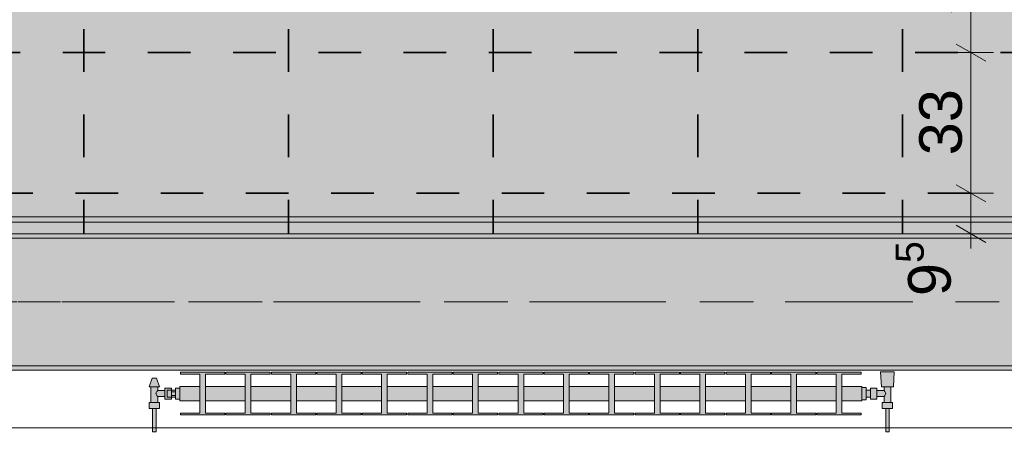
# Model space of a CAD drawing. Header units: metres. Extents: x -3.6 to 65.4, y -11 to 16.8.
# Tile 21 of 178: x 1.2 to 3.5, y 0.2 to 1.2. Entities that reach past the tile are written whole.
import ezdxf

# ---------------------------------------------------------------- set-up
doc = ezdxf.new("R2010")
doc.units = ezdxf.units.M
doc.header["$MEASUREMENT"] = 0
doc.linetypes.add('Achse', pattern=[0.2, 0.1, -0.05, 0, -0.05])
doc.linetypes.add('Strichlinie doppelt', pattern=[0.546806, 0.264583, -0.105833, 0.070556, -0.105833])
for name, color, linetype in [('154 - Bemaßung_ Beschriftung.Ausbau - Deckenspiegel', 7, 'Continuous'), ('451 - Universal.Achsen Raster', 7, 'Continuous'), ('604 - Struktur.Wand Aussen', 7, 'Continuous'), ('608 - Struktur.Träger', 7, 'Continuous'), ('801 - HKLSE.Heizung_ Klima_ Lüftung', 7, 'Continuous'), ('Neubau_651 - Abdeckung.Decke abgehängt_ bekleidet', 7, 'Continuous'), ('Neubau_653 - Abdeckung.TB Verkofferung', 7, 'Continuous')]:
    doc.layers.add(name, color=color, linetype=linetype)
doc.styles.add('ERSTELLTER_STIL_2', font='txt')
doc.dimstyles.new('ERSTELLTER_STIL__1', dxfattribs={"dimtxt": 0.1, "dimasz": 0.0532, "dimexe": 0.18, "dimexo": 0.0625, "dimgap": 0, "dimtad": 1, "dimtih": 1, "dimtoh": 1, "dimzin": 0, "dimdsep": 46, "dimtxsty": 'ERSTELLTER_STIL_2', "dimblk": 'ARROWHEAD_2', "dimblk1": 'ARROWHEAD_2', "dimblk2": 'ARROWHEAD_2', "dimcen": 0.09, "dimse1": 1, "dimse2": 1, "dimclrd": 7, "dimclre": 7, "dimclrt": 7, "dimazin": 0, "dimtfac": 1, "dimtdec": 4, "dimtmove": 0, "dimatfit": 3, "dimfxl": 1, "dimtolj": 1, "dimtzin": 0, "dimarcsym": 0})
doc.dimstyles.new('ERSTELLTER_STIL__3', dxfattribs={"dimtxt": 0.1, "dimasz": 0.0532, "dimexe": 0.18, "dimexo": 0.0625, "dimgap": 0, "dimtad": 1, "dimzin": 0, "dimdsep": 46, "dimtxsty": 'ERSTELLTER_STIL_2', "dimblk": 'ARROWHEAD_2', "dimblk1": 'ARROWHEAD_2', "dimblk2": 'ARROWHEAD_2', "dimcen": 0.09, "dimse1": 1, "dimse2": 1, "dimclrd": 7, "dimclre": 7, "dimclrt": 7, "dimazin": 0, "dimtfac": 1, "dimtdec": 4, "dimtmove": 0, "dimatfit": 3, "dimfxl": 1, "dimtolj": 1, "dimtzin": 0, "dimarcsym": 0})
pattern_1 = [(45, (0, 0), (-0.01767767, 0.01767767), [0, -0.025])]

# ---------------------------------------------------------------- blocks, each defined once
blk = doc.blocks.new('*D174')
at = {"layer": '154 - Bemaßung_ Beschriftung.Ausbau - Deckenspiegel', "color": 7, "linetype": 'Continuous', "lineweight": 5}
for p, q in [((0.855, -1.0513), (0.855, -0.9463)), ((1.335, -1.0513), (1.335, -0.9463)), ((0.8752, -0.9638), (0.8348, -1.0338)), ((1.3552, -0.9638), (1.3148, -1.0338)), ((0.855, -0.9988), (1.335, -0.9988))]:
    blk.add_line(p, q, dxfattribs=at)
at = {"layer": '154 - Bemaßung_ Beschriftung.Ausbau - Deckenspiegel', "color": 7, "lineweight": 5, "insert": (1.0191, -0.9788), "char_height": 0.1, "attachment_point": 7, "style": 'ERSTELLTER_STIL_2'}
blk.add_mtext('\\A1;{\\pql;\\fArial|b0|i0|c0|p38;48}', dxfattribs=at)
blk = doc.blocks.new('ARROWHEAD_2')
at = {"color": 0, "linetype": 'Continuous', "lineweight": 0}
for p, q in [((-0.378, -0.655), (0.378, 0.655)), ((0, 0), (-1, 0))]:
    blk.add_line(p, q, dxfattribs=at)
blk = doc.blocks.new('*D175')
at = {"layer": '154 - Bemaßung_ Beschriftung.Ausbau - Deckenspiegel', "color": 7, "linetype": 'Continuous', "lineweight": 5}
for p, q in [((1.335, -1.0513), (1.335, -0.9463)), ((1.815, -1.0513), (1.815, -0.9463)), ((1.3552, -0.9638), (1.3148, -1.0338)), ((1.8352, -0.9638), (1.7948, -1.0338)), ((1.335, -0.9988), (1.815, -0.9988))]:
    blk.add_line(p, q, dxfattribs=at)
at = {"layer": '154 - Bemaßung_ Beschriftung.Ausbau - Deckenspiegel', "color": 7, "lineweight": 5, "insert": (1.4991, -0.9788), "char_height": 0.1, "attachment_point": 7, "style": 'ERSTELLTER_STIL_2'}
blk.add_mtext('\\A1;{\\pql;\\fArial|b0|i0|c0|p38;48}', dxfattribs=at)
blk = doc.blocks.new('*D176')
at = {"layer": '154 - Bemaßung_ Beschriftung.Ausbau - Deckenspiegel', "color": 7, "linetype": 'Continuous', "lineweight": 5}
for p, q in [((1.815, -1.0513), (1.815, -0.9463)), ((2.295, -1.0513), (2.295, -0.9463)), ((1.8352, -0.9638), (1.7948, -1.0338)), ((2.3152, -0.9638), (2.2748, -1.0338)), ((1.815, -0.9988), (2.295, -0.9988))]:
    blk.add_line(p, q, dxfattribs=at)
at = {"layer": '154 - Bemaßung_ Beschriftung.Ausbau - Deckenspiegel', "color": 7, "lineweight": 5, "insert": (1.9791, -0.9788), "char_height": 0.1, "attachment_point": 7, "style": 'ERSTELLTER_STIL_2'}
blk.add_mtext('\\A1;{\\pql;\\fArial|b0|i0|c0|p38;48}', dxfattribs=at)
blk = doc.blocks.new('*D177')
at = {"layer": '154 - Bemaßung_ Beschriftung.Ausbau - Deckenspiegel', "color": 7, "linetype": 'Continuous', "lineweight": 5}
for p, q in [((2.295, -1.0513), (2.295, -0.9463)), ((2.775, -1.0513), (2.775, -0.9463)), ((2.3152, -0.9638), (2.2748, -1.0338)), ((2.7952, -0.9638), (2.7548, -1.0338)), ((2.295, -0.9988), (2.775, -0.9988))]:
    blk.add_line(p, q, dxfattribs=at)
at = {"layer": '154 - Bemaßung_ Beschriftung.Ausbau - Deckenspiegel', "color": 7, "lineweight": 5, "insert": (2.4591, -0.9788), "char_height": 0.1, "attachment_point": 7, "style": 'ERSTELLTER_STIL_2'}
blk.add_mtext('\\A1;{\\pql;\\fArial|b0|i0|c0|p38;48}', dxfattribs=at)
blk = doc.blocks.new('*D178')
at = {"layer": '154 - Bemaßung_ Beschriftung.Ausbau - Deckenspiegel', "color": 7, "linetype": 'Continuous', "lineweight": 5}
for p, q in [((2.775, -1.0513), (2.775, -0.9463)), ((3.255, -1.0513), (3.255, -0.9463)), ((2.7952, -0.9638), (2.7548, -1.0338)), ((3.2752, -0.9638), (3.2348, -1.0338)), ((2.775, -0.9988), (3.255, -0.9988))]:
    blk.add_line(p, q, dxfattribs=at)
at = {"layer": '154 - Bemaßung_ Beschriftung.Ausbau - Deckenspiegel', "color": 7, "lineweight": 5, "insert": (2.9391, -0.9788), "char_height": 0.1, "attachment_point": 7, "style": 'ERSTELLTER_STIL_2'}
blk.add_mtext('\\A1;{\\pql;\\fArial|b0|i0|c0|p38;48}', dxfattribs=at)
blk = doc.blocks.new('*D179')
at = {"layer": '154 - Bemaßung_ Beschriftung.Ausbau - Deckenspiegel', "color": 7, "linetype": 'Continuous', "lineweight": 5}
for p, q in [((3.255, -1.0513), (3.255, -0.9463)), ((3.735, -1.0513), (3.735, -0.9463)), ((3.2752, -0.9638), (3.2348, -1.0338)), ((3.7552, -0.9638), (3.7148, -1.0338)), ((3.255, -0.9988), (3.735, -0.9988))]:
    blk.add_line(p, q, dxfattribs=at)
at = {"layer": '154 - Bemaßung_ Beschriftung.Ausbau - Deckenspiegel', "color": 7, "lineweight": 5, "insert": (3.4191, -0.9788), "char_height": 0.1, "attachment_point": 7, "style": 'ERSTELLTER_STIL_2'}
blk.add_mtext('\\A1;{\\pql;\\fArial|b0|i0|c0|p38;48}', dxfattribs=at)
blk = doc.blocks.new('*D262')
at = {"layer": '154 - Bemaßung_ Beschriftung.Ausbau - Deckenspiegel', "color": 7, "linetype": 'Continuous', "lineweight": 5}
for p, q in [((3.381, 0.8252), (3.451, 0.7848)), ((3.416, 0.71), (3.416, 0.805)), ((3.381, 0.7302), (3.451, 0.6898)), ((3.4685, 0.71), (3.3635, 0.71)), ((3.416, 0.6758), (3.416, 0.71))]:
    blk.add_line(p, q, dxfattribs=at)
at = {"layer": '154 - Bemaßung_ Beschriftung.Ausbau - Deckenspiegel', "color": 7, "lineweight": 5, "insert": (3.3976, 0.5638), "char_height": 0.1, "attachment_point": 7, "rotation": 90, "style": 'ERSTELLTER_STIL_2'}
blk.add_mtext('\\A1;{\\pql;\\fArial|b0|i0|c0|p38;9\\fArial|b0|i0|c0|p38;\\A1{\\H.66x;\\S5^  ;}}', dxfattribs=at)
blk = doc.blocks.new('*D263')
at = {"layer": '154 - Bemaßung_ Beschriftung.Ausbau - Deckenspiegel', "color": 7, "linetype": 'Continuous', "lineweight": 5}
for p, q in [((3.381, 1.1552), (3.451, 1.1148)), ((3.4685, 1.135), (3.3635, 1.135)), ((3.416, 0.805), (3.416, 1.135)), ((3.381, 0.8252), (3.451, 0.7848)), ((3.4685, 0.805), (3.3635, 0.805)), ((3.416, 0.71), (3.416, 0.805))]:
    blk.add_line(p, q, dxfattribs=at)
at = {"layer": '154 - Bemaßung_ Beschriftung.Ausbau - Deckenspiegel', "color": 7, "lineweight": 5, "insert": (3.396, 0.8941), "char_height": 0.1, "attachment_point": 7, "rotation": 90, "style": 'ERSTELLTER_STIL_2'}
blk.add_mtext('\\A1;{\\pql;\\fArial|b0|i0|c0|p38;33}', dxfattribs=at)
blk = doc.blocks.new('*D264')
at = {"layer": '154 - Bemaßung_ Beschriftung.Ausbau - Deckenspiegel', "color": 7, "linetype": 'Continuous', "lineweight": 5}
for p, q in [((3.381, 1.4852), (3.451, 1.4448)), ((3.4685, 1.465), (3.3635, 1.465)), ((3.416, 1.135), (3.416, 1.465)), ((3.381, 1.1552), (3.451, 1.1148)), ((3.4685, 1.135), (3.3635, 1.135))]:
    blk.add_line(p, q, dxfattribs=at)
at = {"layer": '154 - Bemaßung_ Beschriftung.Ausbau - Deckenspiegel', "color": 7, "lineweight": 5, "insert": (3.396, 1.2241), "char_height": 0.1, "attachment_point": 7, "rotation": 90, "style": 'ERSTELLTER_STIL_2'}
blk.add_mtext('\\A1;{\\pql;\\fArial|b0|i0|c0|p38;33}', dxfattribs=at)
blk = doc.blocks.new('*D280')
at = {"layer": '154 - Bemaßung_ Beschriftung.Ausbau - Deckenspiegel', "color": 7, "linetype": 'Continuous', "lineweight": 5}
for p, q in [((-0.9656, 5.19), (-0.9656, 5.2242)), ((-0.9306, 5.1698), (-1.0006, 5.2102)), ((-0.9131, 5.19), (-1.0181, 5.19)), ((-0.9656, 0.71), (-0.9656, 5.19)), ((-1.0006, 0.7302), (-0.9306, 0.6898)), ((-0.9131, 0.71), (-1.0181, 0.71)), ((-0.9656, 0.6758), (-0.9656, 0.71))]:
    blk.add_line(p, q, dxfattribs=at)
at = {"layer": '154 - Bemaßung_ Beschriftung.Ausbau - Deckenspiegel', "color": 7, "lineweight": 5, "insert": (-0.9856, 2.817), "char_height": 0.1, "attachment_point": 7, "rotation": 90, "style": 'ERSTELLTER_STIL_2'}
blk.add_mtext('\\A1;{\\pql;\\fArial|b0|i0|c0|p38;4,48}', dxfattribs=at)

msp = doc.modelspace()

# ---------------------------------------------------------------- hatches: boundary and pattern name
at = {"layer": '608 - Struktur.Träger', "linetype": 'Continuous', "lineweight": 0, "true_color": 0x000000}
h = msp.add_hatch(dxfattribs=at)
h.set_pattern_fill('Beton__Stahlbeton_0001', color=18, style=0, pattern_type=2)
h.set_pattern_definition([(45, (0, 0), (-0.08485281, 0.08485281), []), (45, (-0.04243, 0.04243), (-0.08485281, 0.08485281), [0.09, -0.03])])
h.paths.add_polyline_path([(0.69, 0.7), (0.38, 0.7), (0.38, 0.4), (0.69, 0.4), (3.97, 0.4), (4.29, 0.4), (7.57, 0.4), (7.89, 0.4), (11.17, 0.4), (11.49, 0.4), (14.77, 0.4), (15.09, 0.4), (18.37, 0.4), (18.69, 0.4), (21.97, 0.4), (22.29, 0.4), (25.57, 0.4), (25.89, 0.4), (29.17, 0.4), (29.49, 0.4), (32.77, 0.4), (33.09, 0.4), (36.37, 0.4), (36.69, 0.4), (39.97, 0.4), (40.29, 0.4), (43.57, 0.4), (43.89, 0.4), (47.17, 0.4), (47.49, 0.4), (50.77, 0.4), (51.09, 0.4), (54.37, 0.4), (54.69, 0.4), (57.97, 0.4), (58.29, 0.4), (61.57, 0.4), (61.88, 0.4), (61.88, 0.7), (61.57, 0.7), (58.29, 0.7), (57.97, 0.7), (54.69, 0.7), (54.37, 0.7), (51.09, 0.7), (50.77, 0.7), (47.49, 0.7), (47.17, 0.7), (43.89, 0.7), (43.57, 0.7), (40.29, 0.7), (39.9, 0.7), (36.69, 0.7), (36.37, 0.7), (33.09, 0.7), (32.77, 0.7), (29.49, 0.7), (29.17, 0.7), (25.89, 0.7), (25.57, 0.7), (22.29, 0.7), (21.97, 0.7), (18.69, 0.7), (18.37, 0.7), (15.09, 0.7), (14.77, 0.7), (11.49, 0.7), (11.17, 0.7), (7.89, 0.7), (7.57, 0.7), (4.29, 0.7), (3.97, 0.7)])
h = msp.add_hatch(dxfattribs=at)
h.set_pattern_fill('Gips_0001', color=18, style=0, pattern_type=2)
h.set_pattern_definition(pattern_1)
h.paths.add_polyline_path([(0.69, 0.71), (0.69, 0.7), (3.97, 0.7), (3.97, 0.71)])
h = msp.add_hatch(dxfattribs=at)
h.set_pattern_fill('Gips_0001', color=18, style=0, pattern_type=2)
h.set_pattern_definition(pattern_1)
h.paths.add_polyline_path([(0.69, 0.4), (0.69, 0.39), (3.97, 0.39), (3.97, 0.4)])
at = {"layer": '801 - HKLSE.Heizung_ Klima_ Lüftung', "linetype": 'Continuous', "lineweight": 0, "true_color": 0x3a3a3a}
for points in [[(1.56, 0.348), (1.55, 0.348), (1.55, 0.343), (1.54, 0.343), (1.54, 0.348), (1.525, 0.348), (1.525, 0.342), (1.508, 0.342), (1.508, 0.351), (1.512, 0.351), (1.505, 0.371), (1.495, 0.371), (1.488, 0.351), (1.492, 0.351), (1.492, 0.314), (1.488, 0.314), (1.488, 0.3), (1.496, 0.3), (1.496, 0.245), (1.504, 0.245), (1.504, 0.3), (1.512, 0.3), (1.512, 0.314), (1.508, 0.314), (1.508, 0.328), (1.525, 0.328), (1.525, 0.322), (1.54, 0.322), (1.54, 0.327), (1.55, 0.327), (1.55, 0.322), (1.56, 0.322)], [(3.16, 0.3183), (3.16, 0.3517), (3.1133, 0.3517), (3.1133, 0.3808), (3.1587, 0.3808), (3.1587, 0.385), (3.0547, 0.385), (3.0547, 0.3808), (3.1, 0.3808), (3.1, 0.3517), (3.0067, 0.3517), (3.0067, 0.3808), (3.052, 0.3808), (3.052, 0.385), (2.948, 0.385), (2.948, 0.3808), (2.9933, 0.3808), (2.9933, 0.3517), (2.9, 0.3517), (2.9, 0.3808), (2.9453, 0.3808), (2.9453, 0.385), (2.8413, 0.385), (2.8413, 0.3808), (2.8867, 0.3808), (2.8867, 0.3517), (2.7933, 0.3517), (2.7933, 0.3808), (2.8387, 0.3808), (2.8387, 0.385), (2.7347, 0.385), (2.7347, 0.3808), (2.78, 0.3808), (2.78, 0.3517), (2.6867, 0.3517), (2.6867, 0.3808), (2.732, 0.3808), (2.732, 0.385), (2.628, 0.385), (2.628, 0.3808), (2.6733, 0.3808), (2.6733, 0.3517), (2.58, 0.3517), (2.58, 0.3808), (2.6253, 0.3808), (2.6253, 0.385), (2.5213, 0.385), (2.5213, 0.3808), (2.5667, 0.3808), (2.5667, 0.3517), (2.4733, 0.3517), (2.4733, 0.3808), (2.5187, 0.3808), (2.5187, 0.385), (2.4147, 0.385), (2.4147, 0.3808), (2.46, 0.3808), (2.46, 0.3517), (2.3667, 0.3517), (2.3667, 0.3808), (2.412, 0.3808), (2.412, 0.385), (2.308, 0.385), (2.308, 0.3808), (2.3533, 0.3808), (2.3533, 0.3517), (2.26, 0.3517), (2.26, 0.3808), (2.3053, 0.3808), (2.3053, 0.385), (2.2013, 0.385), (2.2013, 0.3808), (2.2467, 0.3808), (2.2467, 0.3517), (2.1533, 0.3517), (2.1533, 0.3808), (2.1987, 0.3808), (2.1987, 0.385), (2.0947, 0.385), (2.0947, 0.3808), (2.14, 0.3808), (2.14, 0.3517), (2.0467, 0.3517), (2.0467, 0.3808), (2.092, 0.3808), (2.092, 0.385), (1.988, 0.385), (1.988, 0.3808), (2.0333, 0.3808), (2.0333, 0.3517), (1.94, 0.3517), (1.94, 0.3808), (1.9853, 0.3808), (1.9853, 0.385), (1.8813, 0.385), (1.8813, 0.3808), (1.9267, 0.3808), (1.9267, 0.3517), (1.8333, 0.3517), (1.8333, 0.3808), (1.8787, 0.3808), (1.8787, 0.385), (1.7747, 0.385), (1.7747, 0.3808), (1.82, 0.3808), (1.82, 0.3517), (1.7267, 0.3517), (1.7267, 0.3808), (1.772, 0.3808), (1.772, 0.385), (1.668, 0.385), (1.668, 0.3808), (1.7133, 0.3808), (1.7133, 0.3517), (1.62, 0.3517), (1.62, 0.3808), (1.6653, 0.3808), (1.6653, 0.385), (1.5613, 0.385), (1.5613, 0.3808), (1.6067, 0.3808), (1.6067, 0.3517), (1.56, 0.3517), (1.56, 0.3183), (1.6067, 0.3183), (1.6067, 0.2892), (1.5613, 0.2892), (1.5613, 0.285), (1.6653, 0.285), (1.6653, 0.2892), (1.62, 0.2892), (1.62, 0.3183), (1.7133, 0.3183), (1.7133, 0.2892), (1.668, 0.2892), (1.668, 0.285), (1.772, 0.285), (1.772, 0.2892), (1.7267, 0.2892), (1.7267, 0.3183), (1.82, 0.3183), (1.82, 0.2892), (1.7747, 0.2892), (1.7747, 0.285), (1.8787, 0.285), (1.8787, 0.2892), (1.8333, 0.2892), (1.8333, 0.3183), (1.9267, 0.3183), (1.9267, 0.2892), (1.8813, 0.2892), (1.8813, 0.285), (1.9853, 0.285), (1.9853, 0.2892), (1.94, 0.2892), (1.94, 0.3183), (2.0333, 0.3183), (2.0333, 0.2892), (1.988, 0.2892), (1.988, 0.285), (2.092, 0.285), (2.092, 0.2892), (2.0467, 0.2892), (2.0467, 0.3183), (2.14, 0.3183), (2.14, 0.2892), (2.0947, 0.2892), (2.0947, 0.285), (2.1987, 0.285), (2.1987, 0.2892), (2.1533, 0.2892), (2.1533, 0.3183), (2.2467, 0.3183), (2.2467, 0.2892), (2.2013, 0.2892), (2.2013, 0.285), (2.3053, 0.285), (2.3053, 0.2892), (2.26, 0.2892), (2.26, 0.3183), (2.3533, 0.3183), (2.3533, 0.2892), (2.308, 0.2892), (2.308, 0.285), (2.412, 0.285), (2.412, 0.2892), (2.3667, 0.2892), (2.3667, 0.3183), (2.46, 0.3183), (2.46, 0.2892), (2.4147, 0.2892), (2.4147, 0.285), (2.5187, 0.285), (2.5187, 0.2892), (2.4733, 0.2892), (2.4733, 0.3183), (2.5667, 0.3183), (2.5667, 0.2892), (2.5213, 0.2892), (2.5213, 0.285), (2.6253, 0.285), (2.6253, 0.2892), (2.58, 0.2892), (2.58, 0.3183), (2.6733, 0.3183), (2.6733, 0.2892), (2.628, 0.2892), (2.628, 0.285), (2.732, 0.285), (2.732, 0.2892), (2.6867, 0.2892), (2.6867, 0.3183), (2.78, 0.3183), (2.78, 0.2892), (2.7347, 0.2892), (2.7347, 0.285), (2.8387, 0.285), (2.8387, 0.2892), (2.7933, 0.2892), (2.7933, 0.3183), (2.8867, 0.3183), (2.8867, 0.2892), (2.8413, 0.2892), (2.8413, 0.285), (2.9453, 0.285), (2.9453, 0.2892), (2.9, 0.2892), (2.9, 0.3183), (2.9933, 0.3183), (2.9933, 0.2892), (2.948, 0.2892), (2.948, 0.285), (3.052, 0.285), (3.052, 0.2892), (3.0067, 0.2892), (3.0067, 0.3183), (3.1, 0.3183), (3.1, 0.2892), (3.0547, 0.2892), (3.0547, 0.285), (3.1587, 0.285), (3.1587, 0.2892), (3.1133, 0.2892), (3.1133, 0.3183)], [(3.16, 0.3497), (3.16, 0.3203), (3.17, 0.3203), (3.17, 0.327), (3.18, 0.327), (3.18, 0.322), (3.195, 0.322), (3.195, 0.328), (3.212, 0.328), (3.212, 0.314), (3.208, 0.314), (3.208, 0.3), (3.216, 0.3), (3.216, 0.245), (3.224, 0.245), (3.224, 0.3), (3.232, 0.3), (3.232, 0.314), (3.228, 0.314), (3.228, 0.351), (3.234, 0.351), (3.236, 0.386), (3.204, 0.386), (3.206, 0.351), (3.212, 0.351), (3.212, 0.342), (3.195, 0.342), (3.195, 0.348), (3.18, 0.348), (3.18, 0.343), (3.17, 0.343), (3.17, 0.3497)]]:
    msp.add_hatch(color=250, dxfattribs=at).paths.add_polyline_path(points)
at = {"layer": 'Neubau_651 - Abdeckung.Decke abgehängt_ bekleidet', "linetype": 'Continuous', "lineweight": 13, "true_color": 0xffbfbf}
h = msp.add_hatch(dxfattribs=at)
h.set_pattern_fill('sechseckig_0001', color=254, style=0, pattern_type=2)
h.set_pattern_definition([(90, (0, 0), (-0.1299038, 0), [0.075, -0.15]), (90, (-0.06495, 0.1125), (-0.1299038, 0), [0.075, -0.15]), (150, (5e-18, 0.075), (0.0649519, 0.1125), [0.075, -0.15]), (150, (-0.1299, 0.075), (0.0649519, 0.1125), [0.075, -0.15]), (210, (0, 0), (-0.0649519, 0.1125), [0.075, -0.15]), (210, (-0.1299, 8e-18), (-0.0649519, 0.1125), [0.075, -0.15])])
h.paths.add_polyline_path([(0.285, 5.19), (0.285, 1.01), (0.715, 1.01), (0.715, 0.71), (7.665, 0.71), (7.665, 5.19)])
h.paths.add_polyline_path([(0.775, 4.55), (7.175, 4.55), (7.175, 1.25), (0.775, 1.25)], flags=0)
at = {"layer": 'Neubau_653 - Abdeckung.TB Verkofferung', "linetype": 'Continuous', "lineweight": 0, "true_color": 0x000000}
h = msp.add_hatch(dxfattribs=at)
h.set_pattern_fill('Gips_0001', color=18, style=0, pattern_type=2)
h.set_pattern_definition(pattern_1)
h.paths.add_polyline_path([(0.715, 0.737), (7.555, 0.737), (7.555, 0.7495), (0.715, 0.7495)])

# ---------------------------------------------------------------- linework, layer by layer
at = {"layer": '451 - Universal.Achsen Raster', "color": 160, "linetype": 'Strichlinie doppelt', "lineweight": 9, "true_color": 0x3232ff}
msp.add_line((64.935, 0.55), (-3.175, 0.55), dxfattribs=at)
at = {"layer": '604 - Struktur.Wand Aussen', "color": 7, "linetype": 'Continuous', "lineweight": 13}
msp.add_line((3.52, 0.255), (1.12, 0.255), dxfattribs=at)
at = {"layer": '608 - Struktur.Träger', "color": 7, "linetype": 'Continuous', "lineweight": 13}
for p, q in [((0.38, 0.71), (61.88, 0.71)), ((3.97, 0.7), (0.69, 0.7)), ((0.38, 0.39), (61.88, 0.39))]:
    msp.add_line(p, q, dxfattribs=at)
at = {"layer": '608 - Struktur.Träger', "color": 7, "linetype": 'Continuous', "lineweight": 5}
for p, q in [((3.97, 0.71), (0.69, 0.71)), ((3.97, 0.39), (0.69, 0.39))]:
    msp.add_line(p, q, dxfattribs=at)
at = {"layer": '608 - Struktur.Träger', "color": 7, "linetype": 'Achse', "lineweight": 9}
msp.add_line((0.38, 0.55), (61.88, 0.55), dxfattribs=at)
at = {"layer": '608 - Struktur.Träger', "color": 7, "linetype": 'Continuous', "lineweight": 13, "flags": 128}
msp.add_lwpolyline([(32.77, 0.4), (29.49, 0.4), (29.17, 0.4), (25.89, 0.4), (25.57, 0.4), (22.29, 0.4), (21.97, 0.4), (18.69, 0.4), (18.37, 0.4), (15.09, 0.4), (14.77, 0.4), (11.49, 0.4), (11.17, 0.4), (7.89, 0.4), (7.57, 0.4), (4.29, 0.4), (3.97, 0.4), (0.69, 0.4), (0.38, 0.4)], dxfattribs=at)
at = {"layer": '801 - HKLSE.Heizung_ Klima_ Lüftung', "color": 7, "linetype": 'Continuous', "lineweight": 5, "true_color": 0xebebeb}
for p, q in [((1.488, 0.351), (1.495, 0.371)), ((1.4965, 0.371), (1.495, 0.371)), ((1.5, 0.371), (1.4965, 0.371)), ((1.5035, 0.371), (1.5, 0.371)), ((1.505, 0.371), (1.5035, 0.371)), ((1.512, 0.351), (1.505, 0.371)), ((1.6653, 0.385), (1.5613, 0.385)), ((1.6653, 0.385), (1.5613, 0.385)), ((1.5613, 0.385), (1.5613, 0.3808)), ((1.5613, 0.3808), (1.6067, 0.3808)), ((1.6067, 0.3808), (1.6067, 0.2892)), ((1.62, 0.2892), (1.62, 0.3808)), ((1.62, 0.3808), (1.6653, 0.3808)), ((1.6653, 0.3808), (1.6653, 0.385)), ((1.6653, 0.3808), (1.6653, 0.385)), ((1.772, 0.385), (1.668, 0.385)), ((1.668, 0.385), (1.668, 0.3808)), ((1.772, 0.385), (1.668, 0.385)), ((1.668, 0.385), (1.668, 0.3808)), ((1.668, 0.3808), (1.7133, 0.3808)), ((1.7133, 0.3808), (1.7133, 0.2892)), ((1.7267, 0.2892), (1.7267, 0.3808)), ((1.7267, 0.3808), (1.772, 0.3808)), ((1.772, 0.3808), (1.772, 0.385)), ((1.772, 0.3808), (1.772, 0.385)), ((1.8787, 0.385), (1.7747, 0.385)), ((1.8787, 0.385), (1.7747, 0.385)), ((1.7747, 0.385), (1.7747, 0.3808)), ((1.7747, 0.3808), (1.82, 0.3808)), ((1.82, 0.3808), (1.82, 0.2892)), ((1.8333, 0.2892), (1.8333, 0.3808)), ((1.8333, 0.3808), (1.8787, 0.3808)), ((1.8787, 0.3808), (1.8787, 0.385)), ((1.8787, 0.3808), (1.8787, 0.385)), ((1.9853, 0.385), (1.8813, 0.385)), ((1.8813, 0.385), (1.8813, 0.3808)), ((1.9853, 0.385), (1.8813, 0.385)), ((1.8813, 0.385), (1.8813, 0.3808)), ((1.8813, 0.3808), (1.9267, 0.3808)), ((1.9267, 0.3808), (1.9267, 0.2892)), ((1.94, 0.2892), (1.94, 0.3808)), ((1.94, 0.3808), (1.9853, 0.3808)), ((1.9853, 0.3808), (1.9853, 0.385)), ((2.092, 0.385), (1.988, 0.385)), ((2.092, 0.385), (1.988, 0.385)), ((1.988, 0.385), (1.988, 0.3808)), ((1.988, 0.3808), (2.0333, 0.3808)), ((2.0333, 0.3808), (2.0333, 0.2892)), ((2.0467, 0.2892), (2.0467, 0.3808)), ((2.0467, 0.3808), (2.092, 0.3808)), ((2.092, 0.3808), (2.092, 0.385)), ((2.1987, 0.385), (2.0947, 0.385)), ((2.1987, 0.385), (2.0947, 0.385)), ((2.0947, 0.385), (2.0947, 0.3808)), ((2.0947, 0.3808), (2.14, 0.3808)), ((2.14, 0.3808), (2.14, 0.2892)), ((2.1533, 0.2892), (2.1533, 0.3808)), ((2.1533, 0.3808), (2.1987, 0.3808)), ((2.1987, 0.3808), (2.1987, 0.385)), ((2.1987, 0.3808), (2.1987, 0.385)), ((2.3053, 0.385), (2.2013, 0.385)), ((2.2013, 0.385), (2.2013, 0.3808)), ((2.3053, 0.385), (2.2013, 0.385)), ((2.2013, 0.385), (2.2013, 0.3808)), ((2.2013, 0.3808), (2.2467, 0.3808)), ((2.2467, 0.3808), (2.2467, 0.2892)), ((2.26, 0.2892), (2.26, 0.3808)), ((2.26, 0.3808), (2.3053, 0.3808)), ((2.3053, 0.3808), (2.3053, 0.385)), ((2.412, 0.385), (2.308, 0.385)), ((2.308, 0.385), (2.308, 0.3808)), ((2.412, 0.385), (2.308, 0.385)), ((2.308, 0.385), (2.308, 0.3808)), ((2.308, 0.3808), (2.3533, 0.3808)), ((2.3533, 0.3808), (2.3533, 0.2892)), ((2.3667, 0.2892), (2.3667, 0.3808)), ((2.3667, 0.3808), (2.412, 0.3808)), ((2.412, 0.3808), (2.412, 0.385)), ((2.5187, 0.385), (2.4147, 0.385)), ((2.5187, 0.385), (2.4147, 0.385)), ((2.4147, 0.385), (2.4147, 0.3808)), ((2.4147, 0.3808), (2.46, 0.3808)), ((2.46, 0.3808), (2.46, 0.2892)), ((2.4733, 0.2892), (2.4733, 0.3808)), ((2.4733, 0.3808), (2.5187, 0.3808)), ((2.5187, 0.3808), (2.5187, 0.385)), ((2.5187, 0.3808), (2.5187, 0.385)), ((2.6253, 0.385), (2.5213, 0.385)), ((2.6253, 0.385), (2.5213, 0.385)), ((2.5213, 0.385), (2.5213, 0.3808)), ((2.5213, 0.3808), (2.5667, 0.3808)), ((2.5667, 0.3808), (2.5667, 0.2892)), ((2.58, 0.2892), (2.58, 0.3808)), ((2.58, 0.3808), (2.6253, 0.3808)), ((2.6253, 0.3808), (2.6253, 0.385)), ((2.732, 0.385), (2.628, 0.385)), ((2.628, 0.385), (2.628, 0.3808)), ((2.732, 0.385), (2.628, 0.385)), ((2.628, 0.385), (2.628, 0.3808)), ((2.628, 0.3808), (2.6733, 0.3808)), ((2.6733, 0.3808), (2.6733, 0.2892)), ((2.6867, 0.2892), (2.6867, 0.3808)), ((2.6867, 0.3808), (2.732, 0.3808)), ((2.732, 0.3808), (2.732, 0.385)), ((2.732, 0.3808), (2.732, 0.385)), ((2.8387, 0.385), (2.7347, 0.385)), ((2.8387, 0.385), (2.7347, 0.385)), ((2.7347, 0.385), (2.7347, 0.3808)), ((2.7347, 0.3808), (2.78, 0.3808)), ((2.78, 0.3808), (2.78, 0.2892)), ((2.7933, 0.2892), (2.7933, 0.3808)), ((2.7933, 0.3808), (2.8387, 0.3808)), ((2.8387, 0.3808), (2.8387, 0.385)), ((2.9453, 0.385), (2.8413, 0.385)), ((2.8413, 0.385), (2.8413, 0.3808)), ((2.9453, 0.385), (2.8413, 0.385)), ((2.8413, 0.385), (2.8413, 0.3808)), ((2.8413, 0.3808), (2.8867, 0.3808)), ((2.8867, 0.3808), (2.8867, 0.2892)), ((2.9, 0.2892), (2.9, 0.3808)), ((2.9, 0.3808), (2.9453, 0.3808)), ((2.9453, 0.3808), (2.9453, 0.385)), ((3.052, 0.385), (2.948, 0.385)), ((2.948, 0.385), (2.948, 0.3808)), ((3.052, 0.385), (2.948, 0.385)), ((2.948, 0.385), (2.948, 0.3808)), ((2.948, 0.3808), (2.9933, 0.3808)), ((2.9933, 0.3808), (2.9933, 0.2892)), ((3.0067, 0.2892), (3.0067, 0.3808)), ((3.0067, 0.3808), (3.052, 0.3808)), ((3.052, 0.3808), (3.052, 0.385)), ((3.052, 0.3808), (3.052, 0.385)), ((3.1587, 0.385), (3.0547, 0.385)), ((3.1587, 0.385), (3.0547, 0.385)), ((3.0547, 0.385), (3.0547, 0.3808)), ((3.0547, 0.3808), (3.1, 0.3808)), ((3.1, 0.3808), (3.1, 0.2892)), ((3.1133, 0.2892), (3.1133, 0.3808)), ((3.1133, 0.3808), (3.1587, 0.3808)), ((3.1587, 0.3808), (3.1587, 0.385)), ((3.1587, 0.3808), (3.1587, 0.385)), ((3.2087, 0.386), (3.204, 0.386)), ((3.204, 0.386), (3.2087, 0.386)), ((3.206, 0.351), (3.204, 0.386)), ((3.2087, 0.386), (3.22, 0.386)), ((3.22, 0.386), (3.2087, 0.386)), ((3.22, 0.386), (3.2313, 0.386)), ((3.2313, 0.386), (3.22, 0.386)), ((3.2313, 0.386), (3.236, 0.386)), ((3.236, 0.386), (3.2313, 0.386)), ((3.234, 0.351), (3.236, 0.386)), ((1.4915, 0.351), (1.488, 0.351)), ((1.5, 0.351), (1.4915, 0.351)), ((1.492, 0.314), (1.492, 0.351)), ((1.5085, 0.351), (1.5, 0.351)), ((1.508, 0.342), (1.508, 0.351)), ((1.512, 0.351), (1.5085, 0.351)), ((1.525, 0.3415), (1.525, 0.348)), ((1.525, 0.348), (1.54, 0.348)), ((1.54, 0.3415), (1.54, 0.348)), ((1.54, 0.348), (1.54, 0.343)), ((1.56, 0.348), (1.55, 0.348)), ((1.56, 0.348), (1.55, 0.348)), ((1.55, 0.335), (1.55, 0.348)), ((1.56, 0.348), (1.55, 0.348)), ((1.56, 0.348), (1.55, 0.348)), ((1.56, 0.3468), (1.56, 0.3517)), ((1.6067, 0.3517), (1.56, 0.3517)), ((1.56, 0.335), (1.56, 0.3468)), ((1.7133, 0.3517), (1.62, 0.3517)), ((1.82, 0.3517), (1.7267, 0.3517)), ((1.9267, 0.3517), (1.8333, 0.3517)), ((2.0333, 0.3517), (1.94, 0.3517)), ((2.14, 0.3517), (2.0467, 0.3517)), ((2.2467, 0.3517), (2.1533, 0.3517)), ((2.3533, 0.3517), (2.26, 0.3517)), ((2.46, 0.3517), (2.3667, 0.3517)), ((2.5667, 0.3517), (2.4733, 0.3517)), ((2.6733, 0.3517), (2.58, 0.3517)), ((2.78, 0.3517), (2.6867, 0.3517)), ((2.8867, 0.3517), (2.7933, 0.3517)), ((2.9933, 0.3517), (2.9, 0.3517)), ((3.1, 0.3517), (3.0067, 0.3517)), ((3.16, 0.3517), (3.1133, 0.3517)), ((3.16, 0.3468), (3.16, 0.3517)), ((3.17, 0.3497), (3.16, 0.3497)), ((3.17, 0.3497), (3.16, 0.3497)), ((3.17, 0.3497), (3.16, 0.3497)), ((3.17, 0.3497), (3.16, 0.3497)), ((3.16, 0.335), (3.16, 0.3468)), ((3.17, 0.335), (3.17, 0.3497)), ((3.17, 0.335), (3.17, 0.3497)), ((3.18, 0.3415), (3.18, 0.348)), ((3.195, 0.348), (3.18, 0.348)), ((3.195, 0.3415), (3.195, 0.348)), ((3.206, 0.351), (3.2101, 0.351)), ((3.2101, 0.351), (3.22, 0.351)), ((3.212, 0.342), (3.212, 0.351)), ((3.22, 0.351), (3.2299, 0.351)), ((3.228, 0.314), (3.228, 0.351)), ((3.2299, 0.351), (3.234, 0.351)), ((1.5039, 0.335), (1.5053, 0.3379)), ((1.5053, 0.3321), (1.5039, 0.335)), ((1.5058, 0.3389), (1.5063, 0.3399)), ((1.5063, 0.3301), (1.5058, 0.3311)), ((1.5063, 0.3399), (1.508, 0.342)), ((1.508, 0.328), (1.5063, 0.3301)), ((1.508, 0.342), (1.525, 0.342)), ((1.508, 0.314), (1.508, 0.328)), ((1.508, 0.328), (1.525, 0.328)), ((1.525, 0.3285), (1.525, 0.3415)), ((1.525, 0.322), (1.525, 0.3285)), ((1.53, 0.3407), (1.53, 0.343)), ((1.54, 0.343), (1.53, 0.343)), ((1.53, 0.335), (1.53, 0.3407)), ((1.53, 0.3293), (1.53, 0.335)), ((1.53, 0.327), (1.53, 0.3293)), ((1.54, 0.327), (1.53, 0.327)), ((1.54, 0.3407), (1.54, 0.343)), ((1.54, 0.3407), (1.54, 0.343)), ((1.54, 0.343), (1.55, 0.343)), ((1.54, 0.3393), (1.54, 0.3415)), ((1.54, 0.335), (1.54, 0.3407)), ((1.54, 0.3393), (1.54, 0.3407)), ((1.54, 0.335), (1.54, 0.3393)), ((1.55, 0.3393), (1.54, 0.3393)), ((1.54, 0.3307), (1.54, 0.335)), ((1.54, 0.3293), (1.54, 0.335)), ((1.55, 0.3307), (1.54, 0.3307)), ((1.54, 0.3285), (1.54, 0.3307)), ((1.54, 0.3293), (1.54, 0.3307)), ((1.54, 0.327), (1.54, 0.3293)), ((1.54, 0.327), (1.54, 0.3293)), ((1.54, 0.322), (1.54, 0.3285)), ((1.54, 0.327), (1.54, 0.322)), ((1.54, 0.327), (1.55, 0.327)), ((1.55, 0.322), (1.55, 0.335)), ((1.56, 0.3232), (1.56, 0.335)), ((3.16, 0.3232), (3.16, 0.335)), ((3.17, 0.3407), (3.17, 0.343)), ((3.18, 0.343), (3.17, 0.343)), ((3.17, 0.335), (3.17, 0.3407)), ((3.17, 0.3203), (3.17, 0.335)), ((3.17, 0.3203), (3.17, 0.335)), ((3.17, 0.3293), (3.17, 0.335)), ((3.17, 0.327), (3.17, 0.3293)), ((3.18, 0.327), (3.17, 0.327)), ((3.18, 0.3285), (3.18, 0.3415)), ((3.18, 0.322), (3.18, 0.3285)), ((3.212, 0.342), (3.195, 0.342)), ((3.195, 0.3285), (3.195, 0.3415)), ((3.195, 0.322), (3.195, 0.3285)), ((3.212, 0.328), (3.195, 0.328)), ((3.2137, 0.3399), (3.212, 0.342)), ((3.212, 0.328), (3.2137, 0.3301)), ((3.212, 0.314), (3.212, 0.328)), ((3.2142, 0.3389), (3.2137, 0.3399)), ((3.2137, 0.3301), (3.2142, 0.3311)), ((3.2161, 0.335), (3.2147, 0.3379)), ((3.2147, 0.3321), (3.2161, 0.335)), ((1.494, 0.314), (1.488, 0.314)), ((1.488, 0.3), (1.488, 0.314)), ((1.506, 0.314), (1.494, 0.314)), ((1.512, 0.314), (1.506, 0.314)), ((1.512, 0.3), (1.512, 0.314)), ((1.525, 0.322), (1.54, 0.322)), ((1.56, 0.322), (1.55, 0.322)), ((1.56, 0.3183), (1.56, 0.3232)), ((1.6067, 0.3183), (1.56, 0.3183)), ((1.7133, 0.3183), (1.62, 0.3183)), ((1.82, 0.3183), (1.7267, 0.3183)), ((1.9267, 0.3183), (1.8333, 0.3183)), ((2.0333, 0.3183), (1.94, 0.3183)), ((2.14, 0.3183), (2.0467, 0.3183)), ((2.2467, 0.3183), (2.1533, 0.3183)), ((2.3533, 0.3183), (2.26, 0.3183)), ((2.46, 0.3183), (2.3667, 0.3183)), ((2.5667, 0.3183), (2.4733, 0.3183)), ((2.6733, 0.3183), (2.58, 0.3183)), ((2.78, 0.3183), (2.6867, 0.3183)), ((2.8867, 0.3183), (2.7933, 0.3183)), ((2.9933, 0.3183), (2.9, 0.3183)), ((3.1, 0.3183), (3.0067, 0.3183)), ((3.16, 0.3183), (3.1133, 0.3183)), ((3.16, 0.3183), (3.16, 0.3232)), ((3.17, 0.3203), (3.16, 0.3203)), ((3.17, 0.3203), (3.16, 0.3203)), ((3.195, 0.322), (3.18, 0.322)), ((3.208, 0.314), (3.214, 0.314)), ((3.208, 0.3), (3.208, 0.314)), ((3.214, 0.314), (3.226, 0.314)), ((3.226, 0.314), (3.232, 0.314)), ((3.232, 0.3), (3.232, 0.314)), ((1.494, 0.3), (1.488, 0.3)), ((1.506, 0.3), (1.494, 0.3)), ((1.496, 0.245), (1.496, 0.3)), ((1.4972, 0.3), (1.496, 0.3)), ((1.5, 0.3), (1.4972, 0.3)), ((1.5028, 0.3), (1.5, 0.3)), ((1.504, 0.3), (1.5028, 0.3)), ((1.504, 0.245), (1.504, 0.3)), ((1.512, 0.3), (1.506, 0.3)), ((1.6067, 0.2892), (1.5613, 0.2892)), ((1.5613, 0.2892), (1.5613, 0.285)), ((1.5613, 0.285), (1.6653, 0.285)), ((1.6653, 0.2892), (1.62, 0.2892)), ((1.6653, 0.285), (1.6653, 0.2892)), ((1.6653, 0.285), (1.6653, 0.2892)), ((1.668, 0.2892), (1.668, 0.285)), ((1.7133, 0.2892), (1.668, 0.2892)), ((1.668, 0.2892), (1.668, 0.285)), ((1.668, 0.285), (1.772, 0.285)), ((1.772, 0.2892), (1.7267, 0.2892)), ((1.772, 0.285), (1.772, 0.2892)), ((1.772, 0.285), (1.772, 0.2892)), ((1.82, 0.2892), (1.7747, 0.2892)), ((1.7747, 0.2892), (1.7747, 0.285)), ((1.7747, 0.285), (1.8787, 0.285)), ((1.8787, 0.2892), (1.8333, 0.2892)), ((1.8787, 0.285), (1.8787, 0.2892)), ((1.8787, 0.285), (1.8787, 0.2892)), ((1.8813, 0.2892), (1.8813, 0.285)), ((1.9267, 0.2892), (1.8813, 0.2892)), ((1.8813, 0.2892), (1.8813, 0.285)), ((1.8813, 0.285), (1.9853, 0.285)), ((1.9853, 0.2892), (1.94, 0.2892)), ((1.9853, 0.285), (1.9853, 0.2892)), ((2.0333, 0.2892), (1.988, 0.2892)), ((1.988, 0.2892), (1.988, 0.285)), ((1.988, 0.285), (2.092, 0.285)), ((2.092, 0.2892), (2.0467, 0.2892)), ((2.092, 0.285), (2.092, 0.2892)), ((2.14, 0.2892), (2.0947, 0.2892)), ((2.0947, 0.2892), (2.0947, 0.285)), ((2.0947, 0.285), (2.1987, 0.285)), ((2.1987, 0.2892), (2.1533, 0.2892)), ((2.1987, 0.285), (2.1987, 0.2892)), ((2.1987, 0.285), (2.1987, 0.2892)), ((2.2013, 0.2892), (2.2013, 0.285)), ((2.2467, 0.2892), (2.2013, 0.2892)), ((2.2013, 0.2892), (2.2013, 0.285)), ((2.2013, 0.285), (2.3053, 0.285)), ((2.3053, 0.2892), (2.26, 0.2892)), ((2.3053, 0.285), (2.3053, 0.2892)), ((2.308, 0.2892), (2.308, 0.285)), ((2.3533, 0.2892), (2.308, 0.2892)), ((2.308, 0.2892), (2.308, 0.285)), ((2.308, 0.285), (2.412, 0.285)), ((2.412, 0.2892), (2.3667, 0.2892)), ((2.412, 0.285), (2.412, 0.2892)), ((2.46, 0.2892), (2.4147, 0.2892)), ((2.4147, 0.2892), (2.4147, 0.285)), ((2.4147, 0.285), (2.5187, 0.285)), ((2.5187, 0.2892), (2.4733, 0.2892)), ((2.5187, 0.285), (2.5187, 0.2892)), ((2.5187, 0.285), (2.5187, 0.2892)), ((2.5667, 0.2892), (2.5213, 0.2892)), ((2.5213, 0.2892), (2.5213, 0.285)), ((2.5213, 0.285), (2.6253, 0.285)), ((2.6253, 0.2892), (2.58, 0.2892)), ((2.6253, 0.285), (2.6253, 0.2892)), ((2.628, 0.2892), (2.628, 0.285)), ((2.6733, 0.2892), (2.628, 0.2892)), ((2.628, 0.2892), (2.628, 0.285)), ((2.628, 0.285), (2.732, 0.285)), ((2.732, 0.2892), (2.6867, 0.2892)), ((2.732, 0.285), (2.732, 0.2892)), ((2.732, 0.285), (2.732, 0.2892)), ((2.78, 0.2892), (2.7347, 0.2892)), ((2.7347, 0.2892), (2.7347, 0.285)), ((2.7347, 0.285), (2.8387, 0.285)), ((2.8387, 0.2892), (2.7933, 0.2892)), ((2.8387, 0.285), (2.8387, 0.2892)), ((2.8413, 0.2892), (2.8413, 0.285)), ((2.8867, 0.2892), (2.8413, 0.2892)), ((2.8413, 0.2892), (2.8413, 0.285)), ((2.8413, 0.285), (2.9453, 0.285)), ((2.9453, 0.2892), (2.9, 0.2892)), ((2.9453, 0.285), (2.9453, 0.2892)), ((2.948, 0.2892), (2.948, 0.285)), ((2.9933, 0.2892), (2.948, 0.2892)), ((2.948, 0.2892), (2.948, 0.285)), ((2.948, 0.285), (3.052, 0.285)), ((3.052, 0.2892), (3.0067, 0.2892)), ((3.052, 0.285), (3.052, 0.2892)), ((3.052, 0.285), (3.052, 0.2892)), ((3.1, 0.2892), (3.0547, 0.2892)), ((3.0547, 0.2892), (3.0547, 0.285)), ((3.0547, 0.285), (3.1587, 0.285)), ((3.1587, 0.2892), (3.1133, 0.2892)), ((3.1587, 0.285), (3.1587, 0.2892)), ((3.1587, 0.285), (3.1587, 0.2892)), ((3.208, 0.3), (3.214, 0.3)), ((3.214, 0.3), (3.226, 0.3)), ((3.216, 0.245), (3.216, 0.3)), ((3.216, 0.3), (3.2172, 0.3)), ((3.2172, 0.3), (3.22, 0.3)), ((3.22, 0.3), (3.2228, 0.3)), ((3.2228, 0.3), (3.224, 0.3)), ((3.224, 0.245), (3.224, 0.3)), ((3.226, 0.3), (3.232, 0.3)), ((1.4972, 0.245), (1.496, 0.245)), ((1.5, 0.245), (1.4972, 0.245)), ((1.5028, 0.245), (1.5, 0.245)), ((1.504, 0.245), (1.5028, 0.245)), ((3.216, 0.245), (3.2172, 0.245)), ((3.2172, 0.245), (3.22, 0.245)), ((3.22, 0.245), (3.2228, 0.245)), ((3.2228, 0.245), (3.224, 0.245))]:
    msp.add_line(p, q, dxfattribs=at)
at = {"layer": 'Neubau_651 - Abdeckung.Decke abgehängt_ bekleidet', "color": 1, "linetype": 'Achse', "lineweight": 35}
for p, q in [((1.335, 5.19), (1.335, 0.71)), ((1.815, 5.19), (1.815, 0.71)), ((2.295, 5.19), (2.295, 0.71)), ((2.775, 5.19), (2.775, 0.71)), ((3.255, 5.19), (3.255, 0.71)), ((0.285, 1.135), (7.665, 1.135)), ((0.715, 0.805), (7.665, 0.805))]:
    msp.add_line(p, q, dxfattribs=at)
at = {"layer": 'Neubau_651 - Abdeckung.Decke abgehängt_ bekleidet', "color": 1, "linetype": 'Continuous', "lineweight": 13, "flags": 128}
msp.add_lwpolyline([(0.285, 5.19), (0.285, 1.01), (0.715, 1.01), (0.715, 0.71), (7.665, 0.71), (7.665, 5.19)], close=True, dxfattribs=at)
at = {"layer": 'Neubau_653 - Abdeckung.TB Verkofferung', "color": 1, "linetype": 'Continuous', "lineweight": 9}
msp.add_line((0.715, 0.7495), (7.555, 0.7495), dxfattribs=at)
at = {"layer": 'Neubau_653 - Abdeckung.TB Verkofferung', "color": 1, "linetype": 'Continuous', "lineweight": 5}
for p, q in [((0.715, 0.7495), (7.555, 0.7495)), ((0.715, 0.737), (7.555, 0.737)), ((0.715, 0.71), (7.555, 0.71))]:
    msp.add_line(p, q, dxfattribs=at)

# ---------------------------------------------------------------- dimensions: what is measured, and where the dimension line sits
at = {"layer": '154 - Bemaßung_ Beschriftung.Ausbau - Deckenspiegel', "color": 7, "linetype": 'Continuous', "lineweight": 5}
for base, p1, p2, picture, middle in [((-0.9656, 5.19), (1.0072, 0.71), (7.665, 5.19), '*D280', (-1.0356, 2.9468)), ((3.416, 1.465), (1.3912, 1.135), (1.3977, 1.465), '*D264', (3.346, 1.3003)), ((3.416, 1.135), (1.4043, 0.805), (1.3912, 1.135), '*D263', (3.346, 0.9703)), ((3.4159824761, 0.8049822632), (7.9200000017, 0.7099822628), (1.4043007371, 0.8049822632), '*D262', (3.3459824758, 0.7369582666))]:
    dim = msp.add_linear_dim(base=base, p1=p1, p2=p2, angle=90, dimstyle='ERSTELLTER_STIL__3', dxfattribs=at)
    dim.commit()
    dim.dimension.update_dxf_attribs({"geometry": picture, "text_midpoint": middle, "dimtype": 160, "text_rotation": 90})
for base, p1, p2, picture, middle in [((3.735, -0.9988), (3.255, 0.9281), (3.735, 1.5568), '*D179', (3.4953, -0.9288)), ((1.335, -0.9988), (0.855, 0.9683), (1.335, 0.9829), '*D174', (1.0953, -0.9288)), ((1.815, -0.9988), (1.335, 0.9829), (1.815, 0.9464), '*D175', (1.5753, -0.9288)), ((2.775, -0.9988), (2.295, 0.9464), (2.775, 0.9573), '*D177', (2.5353, -0.9288)), ((3.255, -0.9988), (2.775, 0.9573), (3.255, 0.9281), '*D178', (3.0153, -0.9288)), ((2.295, -0.9988), (1.815, 0.9464), (2.295, 0.9464), '*D176', (2.0553, -0.9288))]:
    dim = msp.add_linear_dim(base=base, p1=p1, p2=p2, dimstyle='ERSTELLTER_STIL__1', dxfattribs=at)
    dim.commit()
    dim.dimension.update_dxf_attribs({"geometry": picture, "text_midpoint": middle, "dimtype": 160})

doc.saveas('drawing.dxf')
